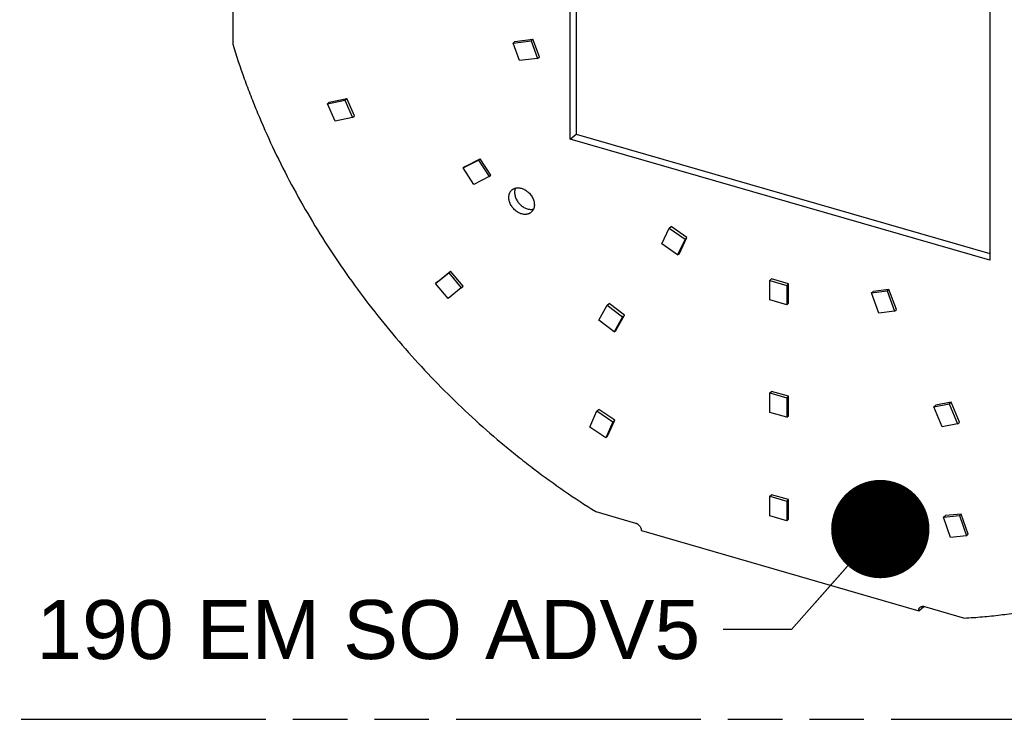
# Model space of a CAD drawing. Header units: millimetres. Extents: x 0 to 210, y 0 to 297.
# Tile 20 of 29: x 97 to 132, y 208 to 233. Entities that reach past the tile are written whole.
import ezdxf
from ezdxf.enums import TextEntityAlignment as Align

# ---------------------------------------------------------------- set-up
doc = ezdxf.new("R2010")
doc.units = ezdxf.units.MM
doc.header["$LTSCALE"] = 19.36
doc.linetypes.add('PHANTOM', pattern=[0.8, 0.45, -0.05, 0.1, -0.05, 0.1, -0.05])
doc.layers.get('0').update_dxf_attribs({"linetype": 'CONTINUOUS'})
doc.layers.add('DEFAULT_3', color=7, linetype='PHANTOM')
doc.layers.add('Z_NOTICE', color=7, linetype='CONTINUOUS')
doc.styles.get("Standard").update_dxf_attribs({"font": 'txt', "width": 0.7})
doc.styles.add('TEXTSTYLE_3', font='helveticaneueltw1g-ltcn.otf')
doc.dimstyles.get("Standard").update_dxf_attribs({"dimtxt": 3.5, "dimasz": 3.5, "dimexe": 1.5, "dimexo": 0, "dimtad": 1, "dimdsep": 46, "dimtxsty": 'Standard', "dimblk": '_FILLED', "dimblk1": '_FILLED', "dimblk2": '_FILLED', "dimcen": 0.09, "dimclrt": 5, "dimazin": 2, "dimtol": 1, "dimtp": 0.05, "dimtm": 0.05, "dimtfac": 1, "dimtofl": 0, "dimtmove": 0, "dimatfit": 3, "dimldrblk": '_FILLED', "dimfxl": 0, "dimtolj": 1, "dimarcsym": 0})

# ---------------------------------------------------------------- blocks, each defined once
blk = doc.blocks.new('_FILLED')
at = {"color": 0, "linetype": 'ByBlock'}
blk.add_solid([(0, 0), (-1, 0.125), (-1, -0.125)], dxfattribs=at)

msp = doc.modelspace()

# ---------------------------------------------------------------- linework, layer by layer
at = {"color": 7, "linetype": 'Continuous'}
for p, q in [((116.1445, 228.335), (116.1445, 241.3254)), ((116.3507, 241.2659), (116.3507, 228.5137)), ((131.0834, 237.0129), (131.0834, 224.0225)), ((104.1284, 233.1461), (104.1284, 231.7142)), ((114.1117, 231.7572), (114.7518, 231.8376)), ((114.1767, 231.8135), (114.1117, 231.7572)), ((114.3436, 231.1302), (114.1117, 231.7572)), ((114.1767, 231.8135), (114.8168, 231.8939)), ((114.7518, 231.8376), (114.8168, 231.8939)), ((114.7518, 231.8376), (114.9837, 231.2105)), ((115.0487, 231.2668), (114.8168, 231.8939)), ((114.9837, 231.2105), (114.3436, 231.1302)), ((114.9837, 231.2105), (115.0487, 231.2668)), ((107.5021, 229.5944), (108.1223, 229.7241)), ((107.5671, 229.6507), (107.5021, 229.5944)), ((107.5671, 229.6507), (108.1873, 229.7804)), ((108.1223, 229.7241), (108.1873, 229.7804)), ((108.1223, 229.7241), (108.3925, 229.1035)), ((108.4575, 229.1598), (108.1873, 229.7804)), ((107.7723, 228.9737), (107.5021, 229.5944)), ((108.3925, 229.1035), (107.7723, 228.9737)), ((108.3925, 229.1035), (108.4575, 229.1598)), ((116.1445, 228.335), (116.3507, 228.5137)), ((131.0834, 224.0225), (116.1445, 228.335)), ((116.3507, 228.5137), (131.0834, 224.2607)), ((112.3343, 227.3082), (112.8763, 227.5833)), ((112.3993, 227.3645), (112.9413, 227.6396)), ((112.8763, 227.5833), (112.9413, 227.6396)), ((112.8763, 227.5833), (113.2539, 227)), ((113.3189, 227.0563), (112.9413, 227.6396)), ((112.3993, 227.3645), (112.3343, 227.3082)), ((112.7119, 226.7249), (112.3343, 227.3082)), ((113.2539, 227), (112.7119, 226.7249)), ((113.2539, 227), (113.3189, 227.0563)), ((119.407, 224.6045), (119.6722, 225.168)), ((119.6722, 225.168), (119.7372, 225.2243)), ((119.6722, 225.168), (120.2323, 224.7742)), ((120.2973, 224.8305), (119.7372, 225.2243)), ((120.2323, 224.7742), (119.9671, 224.2107)), ((120.0321, 224.267), (120.2973, 224.8305)), ((120.2323, 224.7742), (120.2973, 224.8305)), ((119.9671, 224.2107), (119.407, 224.6045)), ((119.9671, 224.2107), (120.0321, 224.267)), ((111.3515, 223.2013), (111.8182, 223.5787)), ((111.4165, 223.2576), (111.8832, 223.635)), ((111.8182, 223.5787), (111.8832, 223.635)), ((111.8182, 223.5787), (112.2663, 223.041)), ((112.3313, 223.0973), (111.8832, 223.635)), ((123.2459, 223.3047), (123.3109, 223.361)), ((123.9171, 223.186), (123.3109, 223.361)), ((111.4165, 223.2576), (111.3515, 223.2013)), ((111.7996, 222.6636), (111.3515, 223.2013)), ((112.2663, 223.041), (111.7996, 222.6636)), ((112.2663, 223.041), (112.3313, 223.0973)), ((123.2459, 223.3047), (123.8521, 223.1297)), ((123.2459, 222.6119), (123.2459, 223.3047)), ((123.8521, 223.1297), (123.9171, 223.186)), ((123.8521, 223.1297), (123.8521, 222.4369)), ((123.9171, 222.4931), (123.9171, 223.186)), ((127.4907, 222.986), (126.9307, 222.9156)), ((127.4257, 222.9297), (127.4907, 222.986)), ((127.7559, 222.2694), (127.4907, 222.986)), ((123.8521, 222.4369), (123.2459, 222.6119)), ((126.8657, 222.8593), (127.4257, 222.9297)), ((126.8657, 222.8593), (126.9307, 222.9156)), ((127.1309, 222.1427), (126.8657, 222.8593)), ((127.4257, 222.9297), (127.6909, 222.2131)), ((117.1608, 221.8902), (117.4614, 222.4277)), ((117.4614, 222.4277), (117.5264, 222.484)), ((117.4614, 222.4277), (118.0076, 222.007)), ((118.0726, 222.0633), (117.5264, 222.484)), ((123.8521, 222.4369), (123.9171, 222.4931)), ((127.6909, 222.2131), (127.7559, 222.2694)), ((118.0076, 222.007), (117.707, 221.4696)), ((117.772, 221.5258), (118.0726, 222.0633)), ((118.0076, 222.007), (118.0726, 222.0633)), ((127.6909, 222.2131), (127.1309, 222.1427)), ((117.707, 221.4696), (117.1608, 221.8902)), ((117.707, 221.4696), (117.772, 221.5258)), ((123.2459, 219.2993), (123.3109, 219.3556)), ((123.2459, 219.2993), (123.8521, 219.1243)), ((123.2459, 218.6065), (123.2459, 219.2993)), ((123.9171, 219.1806), (123.3109, 219.3556)), ((123.8521, 219.1243), (123.9171, 219.1806)), ((123.8521, 219.1243), (123.8521, 218.4315)), ((123.9171, 218.4878), (123.9171, 219.1806)), ((129.0903, 218.8077), (129.6365, 218.913)), ((129.0903, 218.8077), (129.1553, 218.864)), ((129.3909, 218.0967), (129.0903, 218.8077)), ((129.7015, 218.9693), (129.1553, 218.864)), ((129.6365, 218.913), (129.7015, 218.9693)), ((129.6365, 218.913), (129.9371, 218.202)), ((130.0021, 218.2583), (129.7015, 218.9693)), ((116.8463, 218.0827), (117.0965, 218.6565)), ((117.0965, 218.6565), (117.1615, 218.7128)), ((117.0965, 218.6565), (117.6618, 218.2743)), ((117.7268, 218.3306), (117.1615, 218.7128)), ((123.8521, 218.4315), (123.2459, 218.6065)), ((123.8521, 218.4315), (123.9171, 218.4878)), ((117.4116, 217.7005), (116.8463, 218.0827)), ((117.6618, 218.2743), (117.4116, 217.7005)), ((117.4766, 217.7568), (117.7268, 218.3306)), ((117.6618, 218.2743), (117.7268, 218.3306)), ((129.9371, 218.202), (129.3909, 218.0967)), ((129.9371, 218.202), (130.0021, 218.2583)), ((117.4116, 217.7005), (117.4766, 217.7568)), ((123.2459, 215.6187), (123.3109, 215.675)), ((123.2459, 215.6187), (123.8521, 215.4437)), ((123.2459, 214.9259), (123.2459, 215.6187)), ((123.9171, 215.5), (123.3109, 215.675)), ((123.8521, 215.4437), (123.9171, 215.5)), ((123.8521, 215.4437), (123.8521, 214.7509)), ((123.9171, 214.8072), (123.9171, 215.5)), ((117.0517, 215.0752), (118.4674, 214.6665)), ((123.8521, 214.7509), (123.2459, 214.9259)), ((129.4361, 214.8754), (129.5011, 214.9317)), ((129.4361, 214.8754), (130.0014, 214.9311)), ((130.0664, 214.9874), (129.5011, 214.9317)), ((130.0014, 214.9311), (130.0664, 214.9874)), ((130.0014, 214.9311), (130.2516, 214.2129)), ((130.3166, 214.2691), (130.0664, 214.9874)), ((123.8521, 214.7509), (123.9171, 214.8072)), ((129.6863, 214.1571), (129.4361, 214.8754)), ((118.6763, 214.3973), (128.5503, 211.5469)), ((130.2516, 214.2129), (129.6863, 214.1571)), ((130.2516, 214.2129), (130.3166, 214.2691)), ((128.5503, 211.5469), (128.7294, 211.702)), ((128.7592, 211.6955), (130.1762, 211.2864))]:
    msp.add_line(p, q, dxfattribs=at)
for points, knots in [([(104.1284, 231.7142), (104.2554, 231.3018), (104.4616, 230.6859), (104.7662, 229.8731), (105.0933, 229.059), (105.5407, 228.049), (106.1359, 226.8553), (106.7888, 225.6808), (107.4972, 224.5294), (108.2589, 223.405), (109.0712, 222.3111), (109.9316, 221.2515), (110.8372, 220.2295), (111.7849, 219.2487), (112.7717, 218.3122), (113.625, 217.5703), (114.3242, 217.0018), (115.0316, 216.4523), (115.9334, 215.7987), (116.6763, 215.3099), (117.0517, 215.0752)], [0, 0, 0, 0, 0.0602039, 0.090567, 0.1210921, 0.1825891, 0.2446258, 0.3071241, 0.3700011, 0.4331708, 0.4965445, 0.5600315, 0.6235401, 0.6869787, 0.750256, 0.8132822, 0.8446756, 0.8759737, 0.9382386, 1, 1, 1, 1]), ([(113.9578, 226.26), (113.9578, 226.2733), (113.9589, 226.2997), (113.9643, 226.3384), (113.9733, 226.3754), (113.9857, 226.4105), (114.0016, 226.4434), (114.0207, 226.4738), (114.043, 226.5014), (114.0599, 226.5179), (114.0687, 226.5256)], [0, 0, 0, 0, 0.1348346, 0.2662136, 0.3943136, 0.5194326, 0.6419885, 0.7625097, 0.8816172, 1, 1, 1, 1]), ([(114.0687, 226.5256), (114.0763, 226.5321), (114.092, 226.5444), (114.1175, 226.5605), (114.1447, 226.574), (114.1734, 226.585), (114.2035, 226.5933), (114.2348, 226.599), (114.2671, 226.6019), (114.3002, 226.6022), (114.3339, 226.5996), (114.38, 226.5926), (114.4261, 226.5802), (114.4714, 226.563), (114.5171, 226.542), (114.5726, 226.5098), (114.6351, 226.4628), (114.6925, 226.4082), (114.7435, 226.3473), (114.787, 226.2814), (114.822, 226.2119), (114.8435, 226.152), (114.8557, 226.1037), (114.8643, 226.0566), (114.8671, 226.0209), (114.8671, 225.9975)], [0, 0, 0, 0, 0.0259192, 0.0519535, 0.078214, 0.1048035, 0.131814, 0.1593238, 0.1873957, 0.2160764, 0.2453963, 0.2753693, 0.3372166, 0.369085, 0.4015196, 0.4678406, 0.535699, 0.6044773, 0.6734993, 0.7420736, 0.8095369, 0.8752973, 0.9074017, 0.9389142, 1, 1, 1, 1]), ([(114.1932, 226.5903), (114.1883, 226.5788), (114.1798, 226.555), (114.1707, 226.5176), (114.1652, 226.4786), (114.164, 226.452), (114.164, 226.4386)], [0, 0, 0, 0, 0.2408126, 0.4873974, 0.7403436, 1, 1, 1, 1]), ([(114.7561, 225.7318), (114.7486, 225.7253), (114.7328, 225.713), (114.7074, 225.697), (114.6802, 225.6834), (114.6515, 225.6724), (114.6214, 225.6641), (114.5901, 225.6584), (114.5578, 225.6555), (114.5247, 225.6553), (114.491, 225.6578), (114.4449, 225.6648), (114.3988, 225.6772), (114.3535, 225.6945), (114.3078, 225.7154), (114.2523, 225.7476), (114.1898, 225.7946), (114.1324, 225.8492), (114.0814, 225.9101), (114.0379, 225.976), (114.0029, 226.0455), (113.9813, 226.1054), (113.9691, 226.1537), (113.9605, 226.2008), (113.9578, 226.2365), (113.9578, 226.26)], [0, 0, 0, 0, 0.0259192, 0.0519535, 0.078214, 0.1048035, 0.131814, 0.1593238, 0.1873957, 0.2160764, 0.2453963, 0.2753693, 0.3372166, 0.369085, 0.4015196, 0.4678406, 0.535699, 0.6044773, 0.6734993, 0.7420736, 0.8095369, 0.8752973, 0.9074017, 0.9389142, 1, 1, 1, 1]), ([(114.164, 226.4386), (114.164, 226.4186), (114.1667, 226.3778), (114.1782, 226.3167), (114.1971, 226.2555), (114.223, 226.1951), (114.2554, 226.1367), (114.2939, 226.0811), (114.3379, 226.0292), (114.3865, 225.982), (114.4389, 225.9402), (114.4944, 225.9045), (114.552, 225.8755), (114.6107, 225.8538), (114.6696, 225.8395), (114.7185, 225.8342), (114.7567, 225.8339), (114.7845, 225.8358), (114.8116, 225.8396), (114.8293, 225.8435), (114.838, 225.8457)], [0, 0, 0, 0, 0.0593089, 0.120721, 0.1840399, 0.2489641, 0.3151102, 0.3820358, 0.4492624, 0.5162976, 0.5826579, 0.6478909, 0.7115979, 0.7734572, 0.8332468, 0.8908674, 0.9188886, 0.9463963, 0.9734202, 1, 1, 1, 1]), ([(114.8671, 225.9975), (114.8671, 225.9841), (114.8659, 225.9578), (114.8606, 225.919), (114.8516, 225.882), (114.8392, 225.8469), (114.8233, 225.814), (114.8041, 225.7836), (114.7818, 225.756), (114.765, 225.7395), (114.7561, 225.7318)], [0, 0, 0, 0, 0.1348346, 0.2662136, 0.3943136, 0.5194326, 0.6419885, 0.7625097, 0.8816172, 1, 1, 1, 1]), ([(118.4674, 214.6665), (118.4814, 214.6625), (118.5021, 214.6543), (118.5283, 214.6402), (118.5542, 214.6234), (118.5844, 214.5985), (118.616, 214.5634), (118.642, 214.5244), (118.6583, 214.4894), (118.6676, 214.4607), (118.6742, 214.4327), (118.6763, 214.4113), (118.6763, 214.3973)], [0, 0, 0, 0, 0.1205048, 0.1828011, 0.2461784, 0.3751666, 0.5055354, 0.6351067, 0.7617859, 0.8235179, 0.8838998, 1, 1, 1, 1]), ([(130.1762, 211.2864), (130.3914, 211.2968), (130.7132, 211.3181), (131.1401, 211.3587), (131.5624, 211.4069), (132.0849, 211.4817), (132.6019, 211.5765), (133.0103, 211.6641), (133.4136, 211.759), (133.9112, 211.8922), (134.4981, 212.0752), (135.073, 212.2811), (135.6351, 212.5096), (136.184, 212.7605), (136.719, 213.0333), (137.2394, 213.328), (137.7448, 213.6441), (138.2345, 213.9813), (138.708, 214.3391), (139.0126, 214.5913), (139.162, 214.7207)], [0, 0, 0, 0, 0.0659334, 0.0986732, 0.1312642, 0.1960084, 0.2601942, 0.292088, 0.3238532, 0.3870106, 0.4497039, 0.5119705, 0.5738505, 0.6353862, 0.6966225, 0.757606, 0.8183852, 0.8790098, 0.9395309, 1, 1, 1, 1]), ([(128.5503, 211.5469), (128.5503, 211.553), (128.5508, 211.5651), (128.5533, 211.5829), (128.5574, 211.6), (128.5631, 211.6161), (128.5704, 211.6312), (128.5792, 211.6452), (128.5895, 211.6579), (128.5972, 211.6654), (128.6013, 211.6689)], [0, 0, 0, 0, 0.1348346, 0.2662137, 0.3943136, 0.5194326, 0.6419886, 0.7625097, 0.8816172, 1, 1, 1, 1]), ([(128.6013, 211.6689), (128.6062, 211.6732), (128.6166, 211.681), (128.6339, 211.6904), (128.6526, 211.6975), (128.6725, 211.7021), (128.6934, 211.7043), (128.7151, 211.7039), (128.7372, 211.7011), (128.7519, 211.6976), (128.7592, 211.6955)], [0, 0, 0, 0, 0.1161902, 0.233401, 0.3525811, 0.474546, 0.5999345, 0.729185, 0.8625294, 1, 1, 1, 1])]:
    msp.add_open_spline(points, degree=3, knots=knots, dxfattribs=at)
at = {"layer": 'DEFAULT_3', "color": 91, "linetype": 'PHANTOM', "true_color": 0x80ff80}
msp.add_line((50.1286, 207.68), (150.1286, 207.68), dxfattribs=at)

# ---------------------------------------------------------------- texts
at = {"layer": 'Z_NOTICE', "color": 5, "linetype": 'Continuous', "style": 'TEXTSTYLE_3'}
msp.add_text('CLE 190 EM SO ADV5 ', height=2.1, dxfattribs=at).set_placement((121.5881, 209.8259), align=Align.RIGHT)

# ---------------------------------------------------------------- leaders
at = {"layer": 'Z_NOTICE', "color": 2, "linetype": 'Continuous'}
msp.add_leader([(127.1838, 214.4531), (124.0224, 210.8759), (121.5881, 210.8759)], dimstyle='Standard', override={"dimtad": 0, "dimldrblk": 'DOT'}, dxfattribs=at)

doc.saveas('drawing.dxf')
